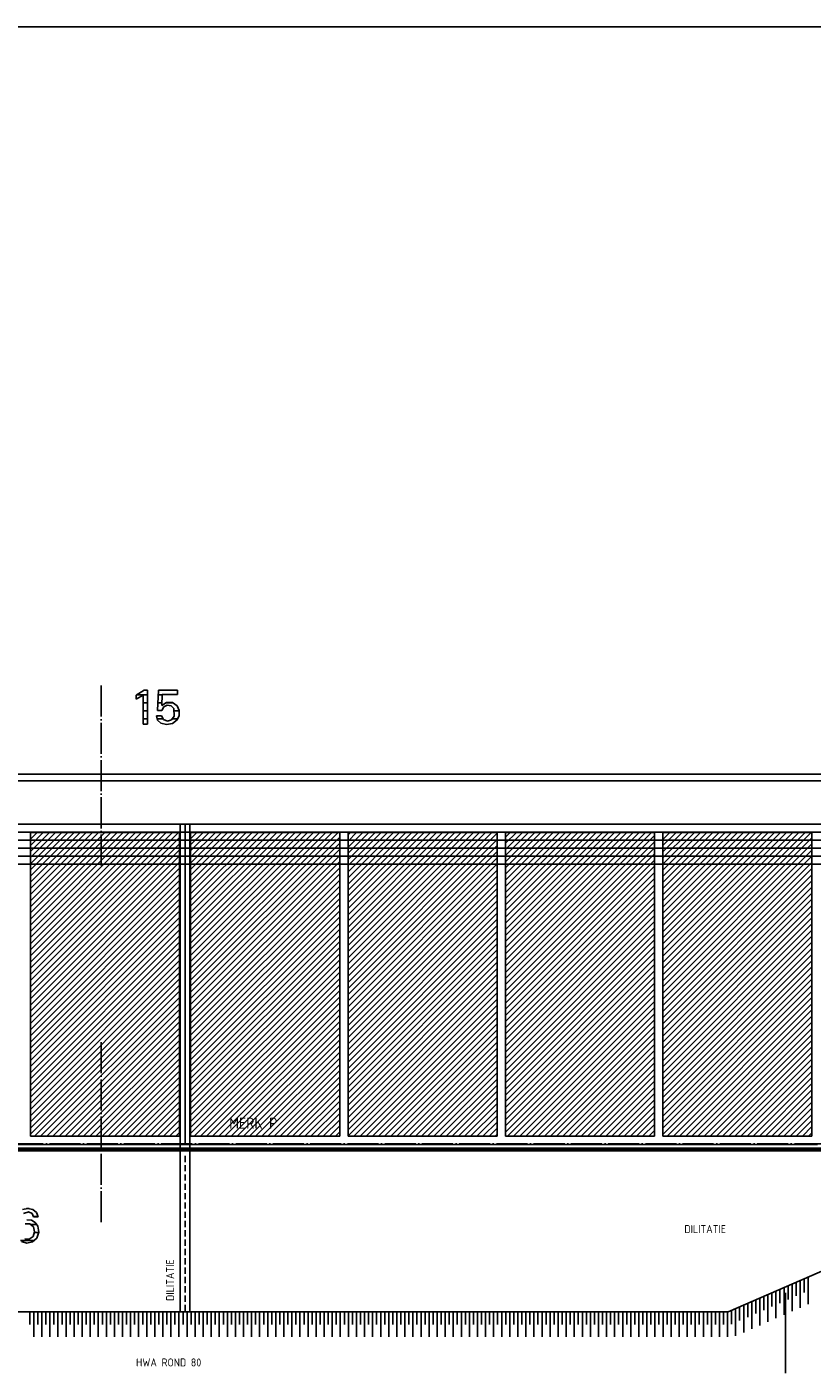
# Model space of a CAD drawing. Extents: x -52900 to 20500, y -12590 to 19148.
# Tile 24 of 39: x -20905 to -14579, y 7734 to 18577. Entities that reach past the tile are written whole.
import ezdxf

# ---------------------------------------------------------------- set-up
doc = ezdxf.new("R2010")
doc.units = 0
doc.header["$MEASUREMENT"] = 0
doc.linetypes.add('DASHDOT', pattern=[300, 250, -25, 0, -25])
doc.linetypes.add('DASHED', pattern=[75, 50, -25])
for name, color, linetype in [('LAYER01', 7, 'CONTINUOUS'), ('LAYER05', 7, 'CONTINUOUS'), ('LAYER11', 3, 'CONTINUOUS'), ('LAYER28', 1, 'CONTINUOUS'), ('LAYER30', 1, 'CONTINUOUS')]:
    doc.layers.add(name, color=color, linetype=linetype)
doc.styles.get("Standard").update_dxf_attribs({"font": 'isocp.shx'})

msp = doc.modelspace()

# ---------------------------------------------------------------- linework, layer by layer
at = {"layer": 'LAYER01', "color": 5, "linetype": 'Continuous'}
for p, q in [((-11718.3136, 18576.7807), (-39727.74965, 18576.7807)), ((-44258.313, 12556.84205), (-9128.4378, 12556.84205)), ((-9128.4378, 12503.84445), (-44258.313, 12503.84445)), ((-9128.4378, 12155.8441), (-44258.313, 12155.8441)), ((-40035.25085, 9544.8433), (-9301.9989, 9544.8433)), ((-40035.25085, 9524.84205), (-9301.9989, 9524.84205)), ((-39718.2495, 9533.84245), (-9301.9989, 9533.84245))]:
    msp.add_line(p, q, dxfattribs=at)
at = {"layer": 'LAYER01', "color": 6, "linetype": 'Continuous'}
for p, q in [((-9128.4378, 12091.18425), (-40043.2495, 12091.1873)), ((-9128.4378, 12026.5274), (-40043.2495, 12026.53045)), ((-9128.4378, 11961.8675), (-40043.2495, 11961.87055)), ((-9128.4378, 11897.20995), (-40043.2495, 11897.213)), ((-9128.4378, 11832.5531), (-40043.2495, 11832.5531))]:
    msp.add_line(p, q, dxfattribs=at)
at = {"layer": 'LAYER01', "color": 1, "linetype": 'DASHDOT'}
msp.add_line((-45931.7505, 9580.8441), (7556.2523, 9580.8441), dxfattribs=at)
at = {"layer": 'LAYER01', "color": 4, "linetype": 'DASHED'}
msp.add_line((-19630.99825, 9483.84325), (-19630.99825, 8225.84305), dxfattribs=at)
at = {"layer": 'LAYER01', "color": 1, "linetype": 'Continuous'}
msp.add_line((-14791.93575, 8380.9067), (-14791.93575, 7733.84325), dxfattribs=at)
at = {"layer": 'LAYER05', "color": 3, "linetype": 'DASHDOT'}
for p, q in [((-20307.74995, 13271.84295), (-20307.74995, 11802.8427)), ((-20307.74995, 10399.84205), (-20307.74995, 8930.8426))]:
    msp.add_line(p, q, dxfattribs=at)
at = {"layer": 'LAYER05', "color": 3, "linetype": 'Continuous'}
for p, q in [((-20024.3759, 13193.73475), (-19960.1532, 13234.61305)), ((-19960.1883, 13234.61), (-19932.43715, 13234.61)), ((-19932.43715, 13234.61), (-19932.43715, 12960.8444)), ((-19851.9989, 13071.9681), (-19846.18685, 13234.4208)), ((-19846.18685, 13234.4208), (-19768.81255, 13234.4208)), ((-19768.81255, 13234.4208), (-19691.4383, 13234.4208)), ((-19691.4383, 13234.4208), (-19691.4383, 13198.967)), ((-19968.9377, 13195.1874), (-20024.3759, 13161.6211)), ((-20024.3759, 13177.1866), (-20024.3759, 13193.73475)), ((-20024.3759, 13161.62415), (-20024.3759, 13177.1866)), ((-19968.9377, 12960.8444), (-19968.9377, 13195.1874)), ((-19814.06405, 13198.967), (-19818.4387, 13111.3907)), ((-19818.4387, 13111.3907), (-19779.1229, 13136.1969)), ((-19691.4383, 13198.967), (-19814.06405, 13198.967)), ((-19779.1229, 13136.1969), (-19732.49205, 13135.0952)), ((-19732.49205, 13135.0952), (-19694.3634, 13108.43355)), ((-19852.1576, 12993.73625), (-19861.2961, 13028.2013)), ((-19861.2488, 13028.1891), (-19821.87345, 13028.1891)), ((-19818.4387, 13071.9681), (-19851.9989, 13071.9681)), ((-19821.87345, 13028.1891), (-19804.4235, 12998.41765)), ((-19802.9526, 13099.4339), (-19818.5089, 13071.9574)), ((-19774.5926, 13113.1317), (-19802.9526, 13099.4339)), ((-19743.4738, 13108.2779), (-19774.5926, 13113.1317)), ((-19720.6238, 13086.57685), (-19743.4738, 13108.2779)), ((-19739.17235, 12995.59785), (-19719.21845, 13023.75335)), ((-19719.1864, 13023.7976), (-19720.636, 13086.55245)), ((-19694.3741, 13108.46865), (-19678.75365, 13071.5088)), ((-19678.75365, 13031.5567), (-19694.3634, 12994.60905)), ((-19678.75365, 13071.5088), (-19678.75365, 13031.5567)), ((-19932.43715, 12960.8444), (-19968.9377, 12960.8444)), ((-19825.75075, 12969.77995), (-19852.1576, 12993.73625)), ((-19779.5639, 12957.0221), (-19825.7065, 12969.7647)), ((-19804.4235, 12998.41765), (-19772.24425, 12985.7361)), ((-19732.68585, 12965.8905), (-19779.5639, 12957.0221)), ((-19772.24425, 12985.7361), (-19739.17235, 12995.59785)), ((-19694.3741, 12994.60905), (-19732.68585, 12965.8905)), ((-20939.43785, 9050.5455), (-20898.82505, 9060.2356)), ((-20890.99885, 9031.8138), (-20933.71125, 9020.063)), ((-20898.82505, 9060.2356), (-20857.96205, 9051.8402)), ((-20864.14185, 9019.4359), (-20891.0248, 9031.855)), ((-20851.8112, 8992.5461), (-20864.14185, 9019.4359)), ((-20858.0002, 9051.8753), (-20827.10265, 9028.5469)), ((-20827.10265, 9028.5469), (-20814.8102, 8991.7961)), ((-20919.6045, 8935.8032), (-20881.6391, 8936.1931)), ((-20905.12545, 8966.98305), (-20869.5038, 8964.5294)), ((-20881.6391, 8936.1931), (-20851.52895, 8912.912)), ((-20869.5038, 8964.5294), (-20838.42925, 8947.0642)), ((-20834.0637, 8992.2043), (-20851.8112, 8992.5461)), ((-20851.49995, 8912.98445), (-20843.4662, 8872.52045)), ((-20838.42925, 8947.0642), (-20817.79175, 8917.84745)), ((-20814.81325, 8991.81135), (-20834.0637, 8992.2043)), ((-20817.75055, 8917.87565), (-20809.9655, 8868.21215)), ((-20904.9347, 8781.4705), (-20948.5245, 8794.77005)), ((-20885.9436, 8812.39015), (-20922.3053, 8814.84985)), ((-20860.318, 8790.74935), (-20904.9347, 8781.4705)), ((-20856.0623, 8833.15735), (-20885.9436, 8812.39015)), ((-20825.6241, 8820.343), (-20860.318, 8790.74935)), ((-20843.4662, 8872.52045), (-20856.044, 8833.1764)), ((-20809.9655, 8868.21215), (-20825.66835, 8820.27285))]:
    msp.add_line(p, q, dxfattribs=at)
at = {"layer": 'LAYER05', "color": 2, "linetype": 'Continuous'}
for p, q in [((-19932.43715, 13197.7997), (-20015.6189, 13197.7997)), ((-19932.43715, 13133.1421), (-19968.9377, 13133.1421)), ((-19817.3523, 13133.1421), (-19849.8108, 13133.1421)), ((-19814.1205, 13197.7997), (-19847.49755, 13197.7997)), ((-19727.17285, 13133.1421), (-19788.0768, 13133.1421)), ((-19932.43715, 13068.48145), (-19968.9377, 13068.48145)), ((-19678.1906, 13068.48145), (-19715.55175, 13068.48145)), ((-19932.43715, 13003.8254), (-19968.9377, 13003.8254)), ((-19809.8755, 13003.8254), (-19857.1213, 13003.8254)), ((-19688.7604, 13003.8254), (-19730.1239, 13003.8254)), ((-20886.6852, 9059.66265), (-20907.93915, 9059.66265)), ((-20824.29505, 8930.3459), (-20871.0968, 8930.3459)), ((-20814.9582, 8995.0058), (-20852.0706, 8995.0058)), ((-20843.9438, 8801.02845), (-20957.55615, 8801.02845)), ((-20810.2005, 8865.6891), (-20844.4626, 8865.6891))]:
    msp.add_line(p, q, dxfattribs=at)
at = {"layer": 'LAYER11', "color": 1, "linetype": 'Continuous'}
for p, q in [((-15253.7506, 8225.84305), (-12372.7501, 9480.8449)), ((-47751.74865, 8225.84305), (-15253.7506, 8225.84305))]:
    msp.add_line(p, q, dxfattribs=at)
at = {"layer": 'LAYER11', "color": 5, "linetype": 'Continuous'}
for p, q in [((-14707.27235, 8354.83095), (-14707.27235, 8463.89695)), ((-14674.77265, 8259.89685), (-14674.77265, 8478.05405)), ((-14674.77265, 8368.98805), (-14674.77265, 8478.05405)), ((-14642.27295, 8383.14515), (-14642.27295, 8492.21115)), ((-14609.77325, 8288.21105), (-14609.77325, 8506.36825)), ((-14609.77325, 8397.30225), (-14609.77325, 8506.36825)), ((-14967.2745, 8241.5703), (-14967.2745, 8350.6363)), ((-14934.77175, 8146.6362), (-14934.77175, 8364.7934)), ((-14934.77175, 8255.7274), (-14934.77175, 8364.7934)), ((-14902.27205, 8269.8845), (-14902.27205, 8378.95355)), ((-14869.77235, 8174.9504), (-14869.77235, 8393.11065)), ((-14869.77235, 8284.0416), (-14869.77235, 8393.11065)), ((-14837.27265, 8298.1987), (-14837.27265, 8407.26775)), ((-14804.77295, 8203.2646), (-14804.77295, 8421.42485)), ((-14804.77295, 8312.3558), (-14804.77295, 8421.42485)), ((-14772.2702, 8326.5129), (-14772.2702, 8435.58195)), ((-14739.77205, 8231.58265), (-14739.77205, 8449.73985)), ((-14739.77205, 8340.67), (-14739.77205, 8449.73985)), ((-15194.77385, 8033.37555), (-15194.77385, 8251.5358)), ((-15194.77385, 8142.4698), (-15194.77385, 8251.5358)), ((-15162.27415, 8156.6269), (-15162.27415, 8265.6929)), ((-15129.7714, 8061.68975), (-15129.7714, 8279.85)), ((-15129.7714, 8170.784), (-15129.7714, 8279.85)), ((-15097.27175, 8184.94185), (-15097.27175, 8294.0071)), ((-15064.77205, 8090.0078), (-15064.77205, 8308.165)), ((-15064.77205, 8199.09895), (-15064.77205, 8308.165)), ((-15032.27235, 8213.25605), (-15032.27235, 8322.3221)), ((-14999.77265, 8118.322), (-14999.77265, 8336.4792)), ((-14999.77265, 8227.4132), (-14999.77265, 8336.4792)), ((-20882.27235, 8125.84), (-20882.27235, 8225.84)), ((-20849.77265, 8025.84075), (-20849.77265, 8225.84)), ((-20849.77265, 8125.84), (-20849.77265, 8225.84)), ((-20817.27295, 8125.84), (-20817.27295, 8225.84)), ((-20784.77325, 8025.84075), (-20784.77325, 8225.84)), ((-20784.77325, 8125.84), (-20784.77325, 8225.84)), ((-20752.2705, 8125.84), (-20752.2705, 8225.84)), ((-20719.7708, 8025.84075), (-20719.7708, 8225.84)), ((-20719.7708, 8125.84), (-20719.7708, 8225.84)), ((-20687.2711, 8125.84), (-20687.2711, 8225.84)), ((-20654.77295, 8025.84075), (-20654.77295, 8225.84)), ((-20654.77295, 8125.84), (-20654.77295, 8225.84)), ((-20622.27325, 8125.84), (-20622.27325, 8225.84)), ((-20589.77355, 8025.84075), (-20589.77355, 8225.84)), ((-20589.77355, 8125.84), (-20589.77355, 8225.84)), ((-20557.2708, 8125.84), (-20557.2708, 8225.84)), ((-20524.7711, 8025.84075), (-20524.7711, 8225.84)), ((-20524.7711, 8125.84), (-20524.7711, 8225.84)), ((-20492.2714, 8125.84), (-20492.2714, 8225.84)), ((-20459.77175, 8025.84075), (-20459.77175, 8225.84)), ((-20459.77175, 8125.84), (-20459.77175, 8225.84)), ((-20427.27355, 8125.84), (-20427.27355, 8225.84)), ((-20394.77385, 8025.84075), (-20394.77385, 8225.84)), ((-20394.77385, 8125.84), (-20394.77385, 8225.84)), ((-20362.2711, 8125.84), (-20362.2711, 8225.84)), ((-20329.7714, 8025.84075), (-20329.7714, 8225.84)), ((-20329.7714, 8125.84), (-20329.7714, 8225.84)), ((-20297.27175, 8125.84), (-20297.27175, 8225.84)), ((-20264.77205, 8025.84075), (-20264.77205, 8225.84)), ((-20264.77205, 8125.84), (-20264.77205, 8225.84)), ((-20232.27385, 8125.84), (-20232.27385, 8225.84)), ((-20199.77415, 8025.84075), (-20199.77415, 8225.84)), ((-20199.77415, 8125.84), (-20199.77415, 8225.84)), ((-20167.2714, 8125.84), (-20167.2714, 8225.84)), ((-20134.77175, 8025.84075), (-20134.77175, 8225.84)), ((-20134.77175, 8125.84), (-20134.77175, 8225.84)), ((-20102.27205, 8125.84), (-20102.27205, 8225.84)), ((-20069.77235, 8025.84075), (-20069.77235, 8225.84)), ((-20069.77235, 8125.84), (-20069.77235, 8225.84)), ((-20037.27265, 8125.84), (-20037.27265, 8225.84)), ((-20004.7714, 8025.84075), (-20004.7714, 8225.84)), ((-20004.7714, 8125.84), (-20004.7714, 8225.84)), ((-19972.27175, 8125.84), (-19972.27175, 8225.84)), ((-19939.77205, 8025.84075), (-19939.77205, 8225.84)), ((-19939.77205, 8125.84), (-19939.77205, 8225.84)), ((-19907.27235, 8125.84), (-19907.27235, 8225.84)), ((-19874.77265, 8025.84075), (-19874.77265, 8225.84)), ((-19874.77265, 8125.84), (-19874.77265, 8225.84)), ((-19842.27295, 8125.84), (-19842.27295, 8225.84)), ((-19809.7702, 8025.84075), (-19809.7702, 8225.84)), ((-19809.7702, 8125.84), (-19809.7702, 8225.84)), ((-19777.27205, 8125.84), (-19777.27205, 8225.84)), ((-19744.77235, 8025.84075), (-19744.77235, 8225.84)), ((-19744.77235, 8125.84), (-19744.77235, 8225.84)), ((-19712.27265, 8125.84), (-19712.27265, 8225.84)), ((-19679.77295, 8025.84075), (-19679.77295, 8225.84)), ((-19679.77295, 8125.84), (-19679.77295, 8225.84)), ((-19647.27325, 8125.84), (-19647.27325, 8225.84)), ((-19614.7705, 8025.84075), (-19614.7705, 8225.84)), ((-19614.7705, 8125.84), (-19614.7705, 8225.84)), ((-19582.2708, 8125.84), (-19582.2708, 8225.84)), ((-19549.77265, 8025.84075), (-19549.77265, 8225.84)), ((-19549.77265, 8125.84), (-19549.77265, 8225.84)), ((-19517.27295, 8125.84), (-19517.27295, 8225.84)), ((-19484.77325, 8025.84075), (-19484.77325, 8225.84)), ((-19484.77325, 8125.84), (-19484.77325, 8225.84)), ((-19452.27355, 8125.84), (-19452.27355, 8225.84)), ((-19419.7708, 8025.84075), (-19419.7708, 8225.84)), ((-19419.7708, 8125.84), (-19419.7708, 8225.84)), ((-19387.2711, 8125.84), (-19387.2711, 8225.84)), ((-19354.77295, 8025.84075), (-19354.77295, 8225.84)), ((-19354.77295, 8125.84), (-19354.77295, 8225.84)), ((-19322.27325, 8125.84), (-19322.27325, 8225.84)), ((-19289.77355, 8025.84075), (-19289.77355, 8225.84)), ((-19289.77355, 8125.84), (-19289.77355, 8225.84)), ((-19257.2708, 8125.84), (-19257.2708, 8225.84)), ((-19224.7711, 8025.84075), (-19224.7711, 8225.84)), ((-19224.7711, 8125.84), (-19224.7711, 8225.84)), ((-19192.2714, 8125.84), (-19192.2714, 8225.84)), ((-19159.77175, 8025.84075), (-19159.77175, 8225.84)), ((-19159.77175, 8125.84), (-19159.77175, 8225.84)), ((-19127.27355, 8125.84), (-19127.27355, 8225.84)), ((-19094.77385, 8025.84075), (-19094.77385, 8225.84)), ((-19094.77385, 8125.84), (-19094.77385, 8225.84)), ((-19062.2711, 8125.84), (-19062.2711, 8225.84)), ((-19029.7714, 8025.84075), (-19029.7714, 8225.84)), ((-19029.7714, 8125.84), (-19029.7714, 8225.84)), ((-18997.27175, 8125.84), (-18997.27175, 8225.84)), ((-18964.77205, 8025.84075), (-18964.77205, 8225.84)), ((-18964.77205, 8125.84), (-18964.77205, 8225.84)), ((-18932.27235, 8125.84), (-18932.27235, 8225.84)), ((-18899.77415, 8025.84075), (-18899.77415, 8225.84)), ((-18899.77415, 8125.84), (-18899.77415, 8225.84)), ((-18867.2714, 8125.84), (-18867.2714, 8225.84)), ((-18834.77175, 8025.84075), (-18834.77175, 8225.84)), ((-18834.77175, 8125.84), (-18834.77175, 8225.84)), ((-18802.27205, 8125.84), (-18802.27205, 8225.84)), ((-18769.77235, 8025.84075), (-18769.77235, 8225.84)), ((-18769.77235, 8125.84), (-18769.77235, 8225.84)), ((-18737.27265, 8125.84), (-18737.27265, 8225.84)), ((-18704.7745, 8025.84075), (-18704.7745, 8225.84)), ((-18704.7745, 8125.84), (-18704.7745, 8225.84)), ((-18672.27175, 8125.84), (-18672.27175, 8225.84)), ((-18639.77205, 8025.84075), (-18639.77205, 8225.84)), ((-18639.77205, 8125.84), (-18639.77205, 8225.84)), ((-18607.27235, 8125.84), (-18607.27235, 8225.84)), ((-18574.77265, 8025.84075), (-18574.77265, 8225.84)), ((-18574.77265, 8125.84), (-18574.77265, 8225.84)), ((-18542.27295, 8125.84), (-18542.27295, 8225.84)), ((-18509.7702, 8025.84075), (-18509.7702, 8225.84)), ((-18509.7702, 8125.84), (-18509.7702, 8225.84)), ((-18477.27205, 8125.84), (-18477.27205, 8225.84)), ((-18444.77235, 8025.84075), (-18444.77235, 8225.84)), ((-18444.77235, 8125.84), (-18444.77235, 8225.84)), ((-18412.27265, 8125.84), (-18412.27265, 8225.84)), ((-18379.77295, 8025.84075), (-18379.77295, 8225.84)), ((-18379.77295, 8125.84), (-18379.77295, 8225.84)), ((-18347.27325, 8125.84), (-18347.27325, 8225.84)), ((-18314.7705, 8025.84075), (-18314.7705, 8225.84)), ((-18314.7705, 8125.84), (-18314.7705, 8225.84)), ((-18282.2708, 8125.84), (-18282.2708, 8225.84)), ((-18249.77265, 8025.84075), (-18249.77265, 8225.84)), ((-18249.77265, 8125.84), (-18249.77265, 8225.84)), ((-18217.27295, 8125.84), (-18217.27295, 8225.84)), ((-18184.77325, 8025.84075), (-18184.77325, 8225.84)), ((-18184.77325, 8125.84), (-18184.77325, 8225.84)), ((-18152.27355, 8125.84), (-18152.27355, 8225.84)), ((-18119.7708, 8025.84075), (-18119.7708, 8225.84)), ((-18119.7708, 8125.84), (-18119.7708, 8225.84)), ((-18087.2711, 8125.84), (-18087.2711, 8225.84)), ((-18054.7714, 8025.84075), (-18054.7714, 8225.84)), ((-18054.7714, 8125.84), (-18054.7714, 8225.84)), ((-18022.27325, 8125.84), (-18022.27325, 8225.84)), ((-17989.77355, 8025.84075), (-17989.77355, 8225.84)), ((-17989.77355, 8125.84), (-17989.77355, 8225.84)), ((-17957.27385, 8125.84), (-17957.27385, 8225.84)), ((-17924.7711, 8025.84075), (-17924.7711, 8225.84)), ((-17924.7711, 8125.84), (-17924.7711, 8225.84)), ((-17892.2714, 8125.84), (-17892.2714, 8225.84)), ((-17859.77175, 8025.84075), (-17859.77175, 8225.84)), ((-17859.77175, 8125.84), (-17859.77175, 8225.84)), ((-17827.27355, 8125.84), (-17827.27355, 8225.84)), ((-17794.77385, 8025.84075), (-17794.77385, 8225.84)), ((-17794.77385, 8125.84), (-17794.77385, 8225.84)), ((-17762.2711, 8125.84), (-17762.2711, 8225.84)), ((-17729.7714, 8025.84075), (-17729.7714, 8225.84)), ((-17729.7714, 8125.84), (-17729.7714, 8225.84)), ((-17697.27175, 8125.84), (-17697.27175, 8225.84)), ((-17664.77205, 8025.84075), (-17664.77205, 8225.84)), ((-17664.77205, 8125.84), (-17664.77205, 8225.84)), ((-17632.27235, 8125.84), (-17632.27235, 8225.84)), ((-17599.77415, 8025.84075), (-17599.77415, 8225.84)), ((-17599.77415, 8125.84), (-17599.77415, 8225.84)), ((-17567.2714, 8125.84), (-17567.2714, 8225.84)), ((-17534.77175, 8025.84075), (-17534.77175, 8225.84)), ((-17534.77175, 8125.84), (-17534.77175, 8225.84)), ((-17502.27205, 8125.84), (-17502.27205, 8225.84)), ((-17469.77235, 8025.84455), (-17469.77235, 8225.84305)), ((-17469.77235, 8125.8438), (-17469.77235, 8225.84305)), ((-17437.27265, 8125.8438), (-17437.27265, 8225.84305)), ((-17404.77295, 8025.84455), (-17404.77295, 8225.84305)), ((-17404.77295, 8125.8438), (-17404.77295, 8225.84305)), ((-17372.27175, 8125.8438), (-17372.27175, 8225.84305)), ((-17339.77205, 8025.84455), (-17339.77205, 8225.84305)), ((-17339.77205, 8125.8438), (-17339.77205, 8225.84305)), ((-17307.27235, 8125.8438), (-17307.27235, 8225.84305)), ((-17274.77265, 8025.84455), (-17274.77265, 8225.84305)), ((-17274.77265, 8125.8438), (-17274.77265, 8225.84305)), ((-17242.27295, 8125.8438), (-17242.27295, 8225.84305)), ((-17209.77325, 8025.84455), (-17209.77325, 8225.84305)), ((-17209.77325, 8125.8438), (-17209.77325, 8225.84305)), ((-17177.2705, 8125.8438), (-17177.2705, 8225.84305)), ((-17144.77235, 8025.84455), (-17144.77235, 8225.84305)), ((-17144.77235, 8125.8438), (-17144.77235, 8225.84305)), ((-17112.27265, 8125.8438), (-17112.27265, 8225.84305)), ((-17079.77295, 8025.84455), (-17079.77295, 8225.84305)), ((-17079.77295, 8125.8438), (-17079.77295, 8225.84305)), ((-17047.27325, 8125.8438), (-17047.27325, 8225.84305)), ((-17014.7705, 8025.84455), (-17014.7705, 8225.84305)), ((-17014.7705, 8125.8438), (-17014.7705, 8225.84305)), ((-16982.2708, 8125.8438), (-16982.2708, 8225.84305)), ((-16949.77265, 8025.84455), (-16949.77265, 8225.84305)), ((-16949.77265, 8125.8438), (-16949.77265, 8225.84305)), ((-16917.27295, 8125.8438), (-16917.27295, 8225.84305)), ((-16884.77325, 8025.84455), (-16884.77325, 8225.84305)), ((-16884.77325, 8125.8438), (-16884.77325, 8225.84305)), ((-16852.27355, 8125.8438), (-16852.27355, 8225.84305)), ((-16819.7708, 8025.84455), (-16819.7708, 8225.84305)), ((-16819.7708, 8125.8438), (-16819.7708, 8225.84305)), ((-16787.2711, 8125.8438), (-16787.2711, 8225.84305)), ((-16754.7714, 8025.84455), (-16754.7714, 8225.84305)), ((-16754.7714, 8125.8438), (-16754.7714, 8225.84305)), ((-16722.27325, 8125.8438), (-16722.27325, 8225.84305)), ((-16689.77355, 8025.84455), (-16689.77355, 8225.84305)), ((-16689.77355, 8125.8438), (-16689.77355, 8225.84305)), ((-16657.27385, 8125.8438), (-16657.27385, 8225.84305)), ((-16624.7711, 8025.84455), (-16624.7711, 8225.84305)), ((-16624.7711, 8125.8438), (-16624.7711, 8225.84305)), ((-16592.2714, 8125.8438), (-16592.2714, 8225.84305)), ((-16559.77175, 8025.84455), (-16559.77175, 8225.84305)), ((-16559.77175, 8125.8438), (-16559.77175, 8225.84305)), ((-16527.27205, 8125.8438), (-16527.27205, 8225.84305)), ((-16494.77385, 8025.84455), (-16494.77385, 8225.84305)), ((-16494.77385, 8125.8438), (-16494.77385, 8225.84305)), ((-16462.27415, 8125.8438), (-16462.27415, 8225.84305)), ((-16429.7714, 8025.84455), (-16429.7714, 8225.84305)), ((-16429.7714, 8125.8438), (-16429.7714, 8225.84305)), ((-16397.27175, 8125.8438), (-16397.27175, 8225.84305)), ((-16364.77205, 8025.84455), (-16364.77205, 8225.84305)), ((-16364.77205, 8125.8438), (-16364.77205, 8225.84305)), ((-16332.27235, 8125.8438), (-16332.27235, 8225.84305)), ((-16299.77415, 8025.84455), (-16299.77415, 8225.84305)), ((-16299.77415, 8125.8438), (-16299.77415, 8225.84305)), ((-16267.2714, 8125.8438), (-16267.2714, 8225.84305)), ((-16234.77175, 8025.84455), (-16234.77175, 8225.84305)), ((-16234.77175, 8125.8438), (-16234.77175, 8225.84305)), ((-16202.27205, 8125.8438), (-16202.27205, 8225.84305)), ((-16169.77235, 8025.84455), (-16169.77235, 8225.84305)), ((-16169.77235, 8125.8438), (-16169.77235, 8225.84305)), ((-16137.27265, 8125.8438), (-16137.27265, 8225.84305)), ((-16104.77295, 8025.84455), (-16104.77295, 8225.84305)), ((-16104.77295, 8125.8438), (-16104.77295, 8225.84305)), ((-16072.2702, 8125.8438), (-16072.2702, 8225.84305)), ((-16039.77205, 8025.84455), (-16039.77205, 8225.84305)), ((-16039.77205, 8125.8438), (-16039.77205, 8225.84305)), ((-16007.27235, 8125.8438), (-16007.27235, 8225.84305)), ((-15974.77265, 8025.84455), (-15974.77265, 8225.84305)), ((-15974.77265, 8125.8438), (-15974.77265, 8225.84305)), ((-15942.27295, 8125.8438), (-15942.27295, 8225.84305)), ((-15909.77325, 8025.84455), (-15909.77325, 8225.84305)), ((-15909.77325, 8125.8438), (-15909.77325, 8225.84305)), ((-15877.2705, 8125.8438), (-15877.2705, 8225.84305)), ((-15844.77235, 8025.84455), (-15844.77235, 8225.84305)), ((-15844.77235, 8125.8438), (-15844.77235, 8225.84305)), ((-15812.27265, 8125.8438), (-15812.27265, 8225.84305)), ((-15779.77295, 8025.84455), (-15779.77295, 8225.84305)), ((-15779.77295, 8125.8438), (-15779.77295, 8225.84305)), ((-15747.27325, 8125.8438), (-15747.27325, 8225.84305)), ((-15714.77355, 8025.84455), (-15714.77355, 8225.84305)), ((-15714.77355, 8125.8438), (-15714.77355, 8225.84305)), ((-15682.2708, 8125.8438), (-15682.2708, 8225.84305)), ((-15649.7711, 8025.84455), (-15649.7711, 8225.84305)), ((-15649.7711, 8125.8438), (-15649.7711, 8225.84305)), ((-15617.27295, 8125.8438), (-15617.27295, 8225.84305)), ((-15584.77325, 8025.84455), (-15584.77325, 8225.84305)), ((-15584.77325, 8125.8438), (-15584.77325, 8225.84305)), ((-15552.27355, 8125.8438), (-15552.27355, 8225.84305)), ((-15519.7708, 8025.84455), (-15519.7708, 8225.84305)), ((-15519.7708, 8125.8438), (-15519.7708, 8225.84305)), ((-15487.2711, 8125.8438), (-15487.2711, 8225.84305)), ((-15454.7714, 8025.84455), (-15454.7714, 8225.84305)), ((-15454.7714, 8125.8438), (-15454.7714, 8225.84305)), ((-15422.27175, 8125.8438), (-15422.27175, 8225.84305)), ((-15389.77355, 8025.84455), (-15389.77355, 8225.84305)), ((-15389.77355, 8125.8438), (-15389.77355, 8225.84305)), ((-15357.27385, 8125.8438), (-15357.27385, 8225.84305)), ((-15324.7711, 8025.84455), (-15324.7711, 8225.84305)), ((-15324.7711, 8125.8438), (-15324.7711, 8225.84305)), ((-15292.2714, 8125.8438), (-15292.2714, 8225.84305)), ((-15259.77175, 8025.84455), (-15259.77175, 8225.84305)), ((-15259.77175, 8125.8438), (-15259.77175, 8225.84305)), ((-15227.27205, 8128.3127), (-15227.27205, 8237.3787))]:
    msp.add_line(p, q, dxfattribs=at)
at = {"layer": 'LAYER28', "color": 1, "linetype": 'Continuous'}
for p, q in [((-19669.0628, 12155.8441), (-19669.0628, 8225.84305)), ((-19592.9367, 12155.8441), (-19592.9367, 8225.84305))]:
    msp.add_line(p, q, dxfattribs=at)
at = {"layer": 'LAYER30', "color": 1, "linetype": 'Continuous'}
for p, q in [((-24727.00195, 12155.8441), (-19630.99825, 12155.8441)), ((-19630.99825, 12155.8441), (-19630.99825, 9574.84205)), ((-19630.99825, 9574.84205), (-19630.99825, 12155.8441)), ((-19630.99825, 12155.8441), (-14534.9991, 12155.8441)), ((-20877.25065, 9641.84495), (-20877.25065, 12088.84505)), ((-20877.25065, 12088.84505), (-19675.99945, 12088.84505)), ((-19675.99945, 12088.84505), (-19675.99945, 9641.84495)), ((-19586.00005, 9641.84495), (-19586.00005, 12088.84505)), ((-19586.00005, 12088.84505), (-18384.74885, 12088.84505)), ((-18384.74885, 12088.84505), (-18384.74885, 9641.84495)), ((-18317.75055, 9641.84495), (-18317.75055, 12088.84505)), ((-18317.75055, 12088.84505), (-17116.4978, 12088.84505)), ((-17116.4978, 12088.84505), (-17116.4978, 9641.84495)), ((-17049.4995, 9641.84495), (-17049.4995, 12088.84505)), ((-17049.4995, 12088.84505), (-15848.25135, 12088.84505)), ((-15848.25135, 12088.84505), (-15848.25135, 9641.84495)), ((-15781.25155, 9641.84495), (-15781.25155, 12088.84505)), ((-15781.25155, 12088.84505), (-14580.0003, 12088.84505)), ((-14580.0003, 12088.84505), (-14580.0003, 9641.84495)), ((-19630.99825, 9574.84205), (-24727.00195, 9574.84205)), ((-19675.99945, 9641.84495), (-20877.25065, 9641.84495)), ((-14534.9991, 9574.84205), (-19630.99825, 9574.84205)), ((-18384.74885, 9641.84495), (-19586.00005, 9641.84495)), ((-17116.4978, 9641.84495), (-18317.75055, 9641.84495)), ((-15848.25135, 9641.84495), (-17049.4995, 9641.84495)), ((-14580.0003, 9641.84495), (-15781.25155, 9641.84495))]:
    msp.add_line(p, q, dxfattribs=at)
at = {"layer": 'LAYER30', "color": 5, "linetype": 'Continuous'}
for p, q in [((-20877.2537, 11142.99545), (-19931.4041, 12088.84505)), ((-20877.2537, 11538.9755), (-20327.38495, 12088.84505)), ((-20877.2537, 11588.47505), (-20376.8814, 12088.84505)), ((-20877.2537, 11934.9556), (-20723.36425, 12088.84505)), ((-20877.2537, 11984.45435), (-20772.8607, 12088.84505)), ((-20877.25065, 10895.51085), (-19683.91725, 12088.84505)), ((-20877.25065, 10945.0073), (-19733.4137, 12088.84505)), ((-20877.25065, 10994.50685), (-19782.9132, 12088.84505)), ((-20877.25065, 11044.0033), (-19832.40965, 12088.84505)), ((-20877.25065, 11093.5028), (-19881.9046, 12088.84505)), ((-20877.25065, 11192.49495), (-19980.90055, 12088.84505)), ((-20877.25065, 11241.9914), (-20030.4001, 12088.84505)), ((-20877.25065, 11291.49095), (-20079.89655, 12088.84505)), ((-20877.25065, 11340.9874), (-20129.39605, 12088.84505)), ((-20877.25065, 11390.4869), (-20178.88945, 12088.84505)), ((-20877.25065, 11439.9826), (-20228.389, 12088.84505)), ((-20877.25065, 11489.4821), (-20277.88545, 12088.84505)), ((-20877.25065, 11637.9715), (-20426.3809, 12088.84505)), ((-20877.25065, 11687.471), (-20475.87585, 12088.84505)), ((-20877.25065, 11736.9667), (-20525.37535, 12088.84505)), ((-20877.25065, 11786.4662), (-20574.87185, 12088.84505)), ((-20877.25065, 11885.4622), (-20673.86475, 12088.84505)), ((-20877.25065, 12033.9508), (-20822.36025, 12088.84505)), ((-20877.25065, 12083.4503), (-20871.8567, 12088.84505)), ((-20877.25065, 11835.9627), (-20624.37135, 12088.842)), ((-20877.25065, 10846.01135), (-19675.99945, 12047.2664)), ((-19586.00005, 10899.82605), (-18396.9818, 12088.84505)), ((-19586.00005, 10949.32555), (-18446.47825, 12088.84505)), ((-19586.00005, 10998.822), (-18495.9778, 12088.84505)), ((-19586.00005, 11048.3177), (-18545.47425, 12088.84505)), ((-19586.00005, 11097.81725), (-18594.97375, 12088.84505)), ((-19586.00005, 11147.3137), (-18644.4702, 12088.84505)), ((-19586.00005, 11196.81015), (-18693.96975, 12088.84505)), ((-19586.00005, 11246.30965), (-18743.46465, 12088.84505)), ((-19586.00005, 11295.8061), (-18792.9611, 12088.84505)), ((-19586.00005, 11345.30565), (-18842.46065, 12088.84505)), ((-19586.00005, 11394.80135), (-18891.9571, 12088.84505)), ((-19586.00005, 11444.2978), (-18941.45355, 12088.84505)), ((-19586.00005, 11493.7973), (-18990.95305, 12088.84505)), ((-19586.00005, 11543.29375), (-19040.4495, 12088.84505)), ((-19586.00005, 11592.7902), (-19089.946, 12088.84505)), ((-19586.00005, 11642.28895), (-19139.4455, 12088.84505)), ((-19586.00005, 11691.78545), (-19188.94195, 12088.84505)), ((-19586.00005, 11741.28495), (-19238.44145, 12088.84505)), ((-19586.00005, 11790.7814), (-19287.93795, 12088.84505)), ((-19586.00005, 11840.27785), (-19337.4359, 12088.84505)), ((-19586.00005, 11889.77735), (-19386.93235, 12088.84505)), ((-19586.00005, 11939.27305), (-19436.42885, 12088.84505)), ((-19586.00005, 11988.76955), (-19485.9253, 12088.84505)), ((-19586.00005, 12038.26905), (-19535.4248, 12088.84505)), ((-19586.00005, 12087.7655), (-19584.92125, 12088.84505)), ((-19586.00005, 10850.3296), (-18384.74885, 12051.5808)), ((-18317.75055, 10930.64115), (-17159.5459, 12088.84505)), ((-18317.75055, 10980.1407), (-17209.0454, 12088.84505)), ((-18317.75055, 11029.6341), (-17258.54185, 12088.84505)), ((-18317.75055, 11079.1336), (-17308.03835, 12088.84505)), ((-18317.75055, 11178.1288), (-17407.0343, 12088.84505)), ((-18317.75055, 11227.62525), (-17456.53075, 12088.84505)), ((-18317.75055, 11277.1248), (-17506.03025, 12088.84505)), ((-18317.75055, 11326.62125), (-17555.52675, 12088.84505)), ((-18317.75055, 11376.12075), (-17605.0247, 12088.84505)), ((-18317.75055, 11425.6134), (-17654.5212, 12088.84505)), ((-18317.75055, 11475.1129), (-17704.01765, 12088.84505)), ((-18317.75055, 11524.6094), (-17753.5141, 12088.84505)), ((-18317.75055, 11574.1089), (-17803.0136, 12088.84505)), ((-18317.75055, 11623.60535), (-17852.51005, 12088.84505)), ((-18317.75055, 11673.10485), (-17902.0096, 12088.84505)), ((-18317.75055, 11722.60055), (-17951.50605, 12088.84505)), ((-18317.75055, 11772.10005), (-18001.0025, 12088.84505)), ((-18317.75055, 11821.59655), (-18050.502, 12088.84505)), ((-18317.75055, 11871.093), (-18099.99845, 12088.84505)), ((-18317.75055, 11920.58945), (-18149.4934, 12088.84505)), ((-18317.75055, 11970.08895), (-18198.9929, 12088.84505)), ((-18317.75055, 12019.58465), (-18248.4894, 12088.84505)), ((-18317.75055, 12069.08415), (-18297.9889, 12088.84505)), ((-18317.75055, 11128.6293), (-17357.53785, 12088.842)), ((-18317.75055, 10881.1447), (-17116.5024, 12082.3929)), ((-17049.4995, 10961.45325), (-15922.11, 12088.84505)), ((-17049.4995, 11010.95275), (-15971.60645, 12088.84505)), ((-17049.4995, 11060.4492), (-16021.10595, 12088.84505)), ((-17049.4995, 11109.94875), (-16070.6024, 12088.84505)), ((-17049.4995, 11208.9447), (-16169.59535, 12088.84505)), ((-17049.4995, 11357.4333), (-16318.0908, 12088.84505)), ((-17049.4995, 11406.93285), (-16367.5873, 12088.84505)), ((-17049.4995, 11456.4293), (-16417.0868, 12088.84505)), ((-17049.4995, 11505.92805), (-16466.57865, 12088.84505)), ((-17049.4995, 11555.4245), (-16516.0782, 12088.84505)), ((-17049.4995, 11604.924), (-16565.57465, 12088.84505)), ((-17049.4995, 11654.42045), (-16615.07415, 12088.84505)), ((-17049.4995, 11753.41265), (-16714.07015, 12088.84505)), ((-17049.4995, 11802.91215), (-16763.5666, 12088.84505)), ((-17049.4995, 11852.4086), (-16813.06305, 12088.84505)), ((-17049.4995, 11901.9081), (-16862.5595, 12088.84505)), ((-17049.4995, 11951.40455), (-16912.059, 12088.84505)), ((-17049.4995, 12000.9041), (-16961.5555, 12088.84505)), ((-17049.4995, 12050.3998), (-17011.05345, 12088.84505)), ((-17049.4995, 11159.4452), (-16120.10195, 12088.842)), ((-17049.49645, 10911.9606), (-15872.61045, 12088.84505)), ((-17049.49645, 11258.4404), (-16219.09485, 12088.84505)), ((-17049.49645, 11307.9399), (-16268.5913, 12088.84505)), ((-17049.49645, 11703.92), (-16664.5706, 12088.84505)), ((-17049.49645, 10862.4611), (-15848.2544, 12063.70545)), ((-15781.25155, 10992.2653), (-14684.671, 12088.84505)), ((-15781.25155, 11041.76485), (-14734.17055, 12088.84505)), ((-15781.25155, 11091.2613), (-14783.667, 12088.84505)), ((-15781.25155, 11140.7608), (-14833.16345, 12088.84505)), ((-15781.25155, 11190.25725), (-14882.6599, 12088.84505)), ((-15781.25155, 11239.75295), (-14932.1594, 12088.84505)), ((-15781.25155, 11388.2454), (-15080.65185, 12088.84505)), ((-15781.25155, 11437.7449), (-15130.15135, 12088.84505)), ((-15781.25155, 11487.24135), (-15179.64785, 12088.84505)), ((-15781.25155, 11536.73705), (-15229.1443, 12088.84505)), ((-15781.25155, 11586.23655), (-15278.6392, 12088.84505)), ((-15781.25155, 11635.73305), (-15328.13875, 12088.84505)), ((-15781.25155, 11685.23255), (-15377.6352, 12088.84505)), ((-15781.25155, 11833.7242), (-15526.1276, 12088.84505)), ((-15781.25155, 11883.22065), (-15575.6241, 12088.84505)), ((-15781.25155, 11932.71715), (-15625.1236, 12088.84505)), ((-15781.25155, 11982.21665), (-15674.62005, 12088.84505)), ((-15781.25155, 12031.7131), (-15724.11955, 12088.84505)), ((-15781.25155, 12081.2126), (-15773.61605, 12088.84505)), ((-15781.25155, 10843.77365), (-14580.0003, 12045.02485)), ((-15781.24845, 10893.27315), (-14585.67655, 12088.84505)), ((-15781.24845, 10942.7696), (-14635.1761, 12088.84505)), ((-15781.24845, 11289.25245), (-14981.6559, 12088.84505)), ((-15781.24845, 11338.74895), (-15031.1554, 12088.84505)), ((-15781.24845, 11734.729), (-15427.1347, 12088.84505)), ((-15781.24845, 11784.2285), (-15476.63115, 12088.84505)), ((-20877.2537, 10747.01615), (-19675.99945, 11948.2704)), ((-20877.25065, 10796.51565), (-19675.99945, 11997.76995)), ((-19586.00005, 10800.8301), (-18384.74885, 12002.08435)), ((-19586.00005, 10751.3344), (-18384.74885, 11952.5856)), ((-18317.75055, 10831.64595), (-17116.5024, 12032.8964)), ((-18317.75055, 10782.1495), (-17116.4978, 11983.40075)), ((-18317.75055, 10732.65), (-17116.4978, 11933.9012)), ((-17049.4995, 10812.96465), (-15848.25135, 12014.20975)), ((-17049.4995, 10763.4651), (-15848.25135, 11964.7133)), ((-15781.25155, 10794.2772), (-14580.0003, 11995.52535)), ((-15781.25155, 10744.78075), (-14580.0003, 11946.03195)), ((-20877.2537, 10697.5197), (-19675.99945, 11898.77395)), ((-20877.25065, 10648.0232), (-19675.99945, 11849.27445)), ((-19586.00005, 10701.83485), (-18384.74885, 11903.08915)), ((-19586.00005, 10652.34145), (-18384.74885, 11853.5927)), ((-18317.75055, 10683.15355), (-17116.4978, 11884.40475)), ((-18317.75055, 10633.654), (-17116.4978, 11834.90525)), ((-17049.4995, 10713.96865), (-15848.25135, 11915.21685)), ((-17049.4995, 10664.46915), (-15848.25135, 11865.7173)), ((-15781.25155, 10695.2812), (-14580.0003, 11896.53245)), ((-15781.25155, 10645.7855), (-14580.0003, 11847.03675)), ((-20877.25065, 10598.52675), (-19675.99945, 11799.778)), ((-20877.25065, 10549.028), (-19675.99945, 11750.27925)), ((-19586.00005, 10602.84195), (-18384.74885, 11804.09315)), ((-19586.00005, 10553.3455), (-18384.74885, 11754.5967)), ((-18317.75055, 10584.1614), (-17116.4978, 11785.4088)), ((-18317.75055, 10534.66185), (-17116.4978, 11735.90925)), ((-17049.4995, 10614.97345), (-15848.25135, 11816.22085)), ((-17049.4995, 10565.477), (-15848.25135, 11766.72135)), ((-17049.4995, 10515.9775), (-15848.25135, 11717.22565)), ((-15781.25155, 10596.286), (-14580.0003, 11797.53725)), ((-15781.24845, 10546.78955), (-14580.0003, 11748.04075)), ((-20877.25065, 10499.53155), (-19675.99945, 11700.7828)), ((-20877.25065, 10450.03205), (-19675.99945, 11651.2863)), ((-19586.00005, 10503.846), (-18384.74885, 11705.0972)), ((-19586.00005, 10454.3503), (-18384.7458, 11655.6015)), ((-19586.00005, 10404.85075), (-18384.74885, 11606.10505)), ((-18317.75055, 10485.1654), (-17116.4978, 11686.41355)), ((-18317.75055, 10435.6659), (-17116.5024, 11636.9171)), ((-17049.4995, 10416.98455), (-15848.25135, 11618.2297)), ((-17049.49645, 10466.481), (-15848.2544, 11667.72615)), ((-15781.25155, 10447.7936), (-14580.0003, 11649.0448)), ((-15781.24845, 10497.2931), (-14580.0003, 11698.54125)), ((-20877.2537, 10301.5396), (-19675.99945, 11502.79465)), ((-20877.25065, 10400.5356), (-19675.99945, 11601.78985)), ((-20877.25065, 10351.03605), (-19675.99945, 11552.29035)), ((-19586.00005, 10355.3543), (-18384.74885, 11556.60555)), ((-19586.00005, 10305.8548), (-18384.74885, 11507.10905)), ((-18317.75055, 10386.16945), (-17116.5024, 11587.4176)), ((-18317.75055, 10336.6699), (-17116.4978, 11537.92115)), ((-17049.4995, 10367.48505), (-15848.25135, 11568.7332)), ((-17049.4995, 10317.98935), (-15848.25135, 11519.23675)), ((-15781.25155, 10398.2971), (-14580.0003, 11599.5453)), ((-15781.25155, 10348.8014), (-14580.0003, 11550.0496)), ((-15781.25155, 10299.3019), (-14580.0003, 11500.55315)), ((-20877.25065, 10252.0439), (-19675.99945, 11453.29515)), ((-20877.25065, 10202.54745), (-19675.99945, 11403.7987)), ((-19586.00005, 10256.3614), (-18384.74885, 11457.6126)), ((-19586.00005, 10206.86265), (-18384.74885, 11408.1131)), ((-18317.75055, 10287.17345), (-17116.4978, 11488.4247)), ((-18317.75055, 10237.6747), (-17116.4978, 11438.92595)), ((-18317.75055, 10188.17825), (-17116.4978, 11389.42945)), ((-17049.4995, 10268.48985), (-15848.25135, 11469.738)), ((-17049.4995, 10218.9934), (-15848.25135, 11420.24155)), ((-15781.25155, 10249.80545), (-14580.0003, 11451.05665)), ((-15781.25155, 10200.30595), (-14580.0003, 11401.55715)), ((-20877.25065, 10153.04795), (-19675.99945, 11354.29915)), ((-20877.25065, 10103.5515), (-19675.99945, 11304.8027)), ((-19586.00005, 10157.3662), (-18384.74885, 11358.6174)), ((-19586.00005, 10107.86665), (-18384.74885, 11309.1179)), ((-18317.75055, 10138.6818), (-17116.4978, 11339.933)), ((-18317.75055, 10089.18535), (-17116.4978, 11290.4335)), ((-17049.4995, 10169.4969), (-15848.25135, 11370.74205)), ((-17049.4995, 10119.9974), (-15848.25135, 11321.24555)), ((-15781.25155, 10150.8095), (-14580.0003, 11352.0607)), ((-15781.24845, 10101.3138), (-14580.0003, 11302.5612)), ((-20877.25065, 10054.05195), (-19675.99945, 11255.30625)), ((-20877.25065, 10004.55625), (-19675.99945, 11205.81055)), ((-19586.00005, 10058.3702), (-18384.7458, 11259.62145)), ((-19586.00005, 10008.8707), (-18384.74885, 11210.12495)), ((-18317.75055, 10039.6858), (-17116.5024, 11240.93705)), ((-18317.75055, 9990.1901), (-17116.5024, 11191.43755)), ((-17049.4995, 9971.50575), (-15848.25135, 11172.7539)), ((-17049.49645, 10070.5017), (-15848.2544, 11271.74605)), ((-17049.49645, 10021.00525), (-15848.25135, 11222.2496)), ((-15781.25155, 10002.3178), (-14580.0003, 11203.566)), ((-15781.24845, 10051.8173), (-14580.0003, 11253.0655)), ((-20877.2537, 9905.5603), (-19675.99945, 11106.8146)), ((-20877.25065, 9955.05675), (-19675.99945, 11156.31105)), ((-19586.00005, 9959.37425), (-18384.74885, 11160.6285)), ((-19586.00005, 9909.87475), (-18384.74885, 11111.12975)), ((-19586.00005, 9860.3821), (-18384.74885, 11061.6333)), ((-18317.75055, 9940.6906), (-17116.4978, 11141.94185)), ((-18317.75055, 9891.19415), (-17116.4978, 11092.44535)), ((-17049.4995, 9922.0093), (-15848.25135, 11123.25745)), ((-17049.4995, 9872.50975), (-15848.25135, 11073.75795)), ((-15781.25155, 9952.82135), (-14580.0003, 11154.0695)), ((-15781.25155, 9903.32185), (-14580.0003, 11104.57305)), ((-20877.25065, 9856.06385), (-19675.99945, 11057.31505)), ((-20877.25065, 9806.5674), (-19675.99945, 11007.8186)), ((-20877.25065, 9757.06785), (-19675.99945, 10958.3191)), ((-19586.00005, 9810.88255), (-18384.74885, 11012.1338)), ((-19586.00005, 9761.3861), (-18384.74885, 10962.63735)), ((-18317.75055, 9841.69465), (-17116.4978, 11042.94585)), ((-18317.75055, 9792.1982), (-17116.4978, 10993.4494)), ((-17049.4995, 9823.0133), (-15848.25135, 11024.26145)), ((-17049.4995, 9773.5176), (-15848.25135, 10974.76195)), ((-15781.25155, 9853.8254), (-14580.0003, 11055.0766)), ((-15781.25155, 9804.32665), (-14580.0003, 11005.57785)), ((-15781.25155, 9754.83015), (-14580.0003, 10956.0814)), ((-20877.25065, 9707.57215), (-19675.99945, 10908.8234)), ((-20877.25065, 9658.07265), (-19675.99945, 10859.32695)), ((-19586.00005, 9711.8866), (-18384.74885, 10913.1378)), ((-19586.00005, 9662.39015), (-18384.74885, 10863.64135)), ((-18317.75055, 9742.7017), (-17116.4978, 10943.95295)), ((-18317.75055, 9693.206), (-17116.4978, 10894.45345)), ((-18317.75055, 9643.7065), (-17116.4978, 10844.95775)), ((-17049.4995, 9724.0181), (-15848.25135, 10925.26625)), ((-17049.49645, 9674.52165), (-15848.25135, 10875.76675)), ((-15781.24845, 9705.3337), (-14580.0003, 10906.5819)), ((-15781.24845, 9655.83725), (-14580.0003, 10857.0854)), ((-20843.98195, 9641.84495), (-19675.99945, 10809.83045)), ((-20794.48545, 9641.84495), (-19675.99945, 10760.33095)), ((-19557.0465, 9641.84495), (-18384.74885, 10814.14565)), ((-19507.55005, 9641.84495), (-18384.74885, 10764.6492)), ((-18270.11565, 9641.84495), (-17116.5024, 10795.4582)), ((-18220.61615, 9641.84495), (-17116.4978, 10745.96175)), ((-17032.6767, 9641.84495), (-15848.2544, 10826.2703)), ((-16983.18025, 9641.84495), (-15848.25135, 10776.77385)), ((-15745.74125, 9641.84495), (-14580.0003, 10807.5859)), ((-15696.2448, 9641.84495), (-14580.0003, 10758.08945)), ((-20744.98595, 9641.84495), (-19675.99945, 10710.8345)), ((-20695.4895, 9641.84495), (-19675.99945, 10661.335)), ((-19458.0551, 9641.84495), (-18384.74885, 10715.1497)), ((-19408.5556, 9641.84495), (-18384.74885, 10665.65325)), ((-18171.1197, 9641.84495), (-17116.4978, 10696.4653)), ((-18121.6202, 9641.84495), (-17116.4978, 10646.9658)), ((-16933.68075, 9641.84495), (-15848.25135, 10727.27735)), ((-16884.18425, 9641.84495), (-15848.25135, 10677.77785)), ((-16834.68475, 9641.84495), (-15848.25135, 10628.28215)), ((-15646.7453, 9641.84495), (-14580.0003, 10708.59375)), ((-15597.24885, 9641.84495), (-14580.0003, 10659.0973)), ((-20645.99305, 9641.84495), (-19675.99945, 10611.8393)), ((-20596.4981, 9641.84495), (-19675.99945, 10562.3398)), ((-19359.05915, 9641.84495), (-18384.74885, 10616.1537)), ((-19309.5627, 9641.84495), (-18384.74885, 10566.658)), ((-18072.1237, 9641.84495), (-17116.4978, 10597.4701)), ((-18022.62725, 9641.84495), (-17116.4978, 10547.97365)), ((-16785.1883, 9641.848), (-15848.25135, 10578.78265)), ((-16735.69185, 9641.84495), (-15848.25135, 10529.2862)), ((-15547.7524, 9641.848), (-14580.0003, 10609.5978)), ((-15498.2559, 9641.84495), (-14580.0003, 10560.1013)), ((-20546.9986, 9641.84495), (-19675.99945, 10512.8433)), ((-20497.50215, 9641.84495), (-19675.99945, 10463.3438)), ((-20448.0026, 9641.84495), (-19675.99945, 10413.8504)), ((-19260.06315, 9641.84495), (-18384.74885, 10517.1585)), ((-19210.5667, 9641.84495), (-18384.74885, 10467.66205)), ((-19161.07025, 9641.84495), (-18384.7458, 10418.1656)), ((-17973.1308, 9641.84495), (-17116.4978, 10498.4741)), ((-17923.6313, 9641.84495), (-17116.4978, 10448.97765)), ((-16686.19535, 9641.84495), (-15848.25135, 10479.7867)), ((-16636.69585, 9641.84495), (-15848.2544, 10430.2902)), ((-15448.7564, 9641.84495), (-14580.0003, 10510.6018)), ((-15399.26145, 9641.84495), (-14580.0003, 10461.10535)), ((-15349.76195, 9641.84495), (-14580.0003, 10411.6066)), ((-20398.50615, 9641.84495), (-19675.99945, 10364.35165)), ((-20349.00665, 9641.84495), (-19675.99945, 10314.8552)), ((-19111.57075, 9641.84495), (-18384.74885, 10368.66915)), ((-19062.0743, 9641.84495), (-18384.74885, 10319.1696)), ((-17874.13485, 9641.84495), (-17116.5024, 10399.47815)), ((-17824.6353, 9641.84495), (-17116.5024, 10349.9817)), ((-16587.1994, 9641.84495), (-15848.25135, 10380.79375)), ((-16537.7014, 9641.84495), (-15848.25135, 10331.29805)), ((-15300.2655, 9641.84495), (-14580.0003, 10362.11015)), ((-15250.76905, 9641.84495), (-14580.0003, 10312.61065)), ((-20299.5102, 9641.84495), (-19675.99945, 10265.3557)), ((-20250.01375, 9641.84495), (-19675.99945, 10215.8592)), ((-19012.57475, 9641.84495), (-18384.74885, 10269.6739)), ((-18963.0783, 9641.84495), (-18384.74885, 10220.1744)), ((-17775.13885, 9641.84495), (-17116.4978, 10300.486)), ((-17725.63935, 9641.84495), (-17116.4978, 10250.98955)), ((-17676.14745, 9641.84495), (-17116.4978, 10201.49)), ((-16488.20495, 9641.84495), (-15848.25135, 10281.79855)), ((-16438.7085, 9641.84495), (-15848.25135, 10232.3021)), ((-15201.26955, 9641.84495), (-14580.0003, 10263.1172)), ((-15151.77305, 9641.848), (-14580.0003, 10213.6177)), ((-20200.5142, 9641.84495), (-19675.99945, 10166.3597)), ((-20151.01775, 9641.84495), (-19675.99945, 10116.86325)), ((-18913.5788, 9641.84495), (-18384.74885, 10170.67795)), ((-18864.08235, 9641.84495), (-18384.74885, 10121.17845)), ((-17626.64795, 9641.84495), (-17116.4978, 10151.99355)), ((-17577.1515, 9641.84495), (-17116.4978, 10102.49405)), ((-16389.21205, 9641.84495), (-15848.25135, 10182.8026)), ((-16339.7125, 9641.84495), (-15848.25135, 10133.3061)), ((-15102.2766, 9641.84495), (-14580.0003, 10164.122)), ((-15052.7771, 9641.84495), (-14580.0003, 10114.6225)), ((-20101.5213, 9641.84495), (-19675.99945, 10067.36375)), ((-20052.0218, 9641.84495), (-19675.99945, 10017.8711)), ((-18814.5874, 9641.84495), (-18384.74885, 10071.682)), ((-18765.09095, 9641.84495), (-18384.7458, 10022.1855)), ((-17527.652, 9641.84495), (-17116.4978, 10052.99835)), ((-17478.1555, 9641.84495), (-17116.5024, 10003.49885)), ((-16290.21605, 9641.84495), (-15848.25135, 10083.8066)), ((-16240.71655, 9641.84495), (-15848.2544, 10034.3109)), ((-16191.2201, 9641.84495), (-15848.25135, 9984.81445)), ((-15003.28065, 9641.84495), (-14580.0003, 10065.12605)), ((-14953.78115, 9641.84495), (-14580.0003, 10015.62655)), ((-20002.52685, 9641.84495), (-19675.99945, 9968.3716)), ((-19953.02735, 9641.84495), (-19675.99945, 9918.8751)), ((-19903.5309, 9641.84495), (-19675.99945, 9869.3756)), ((-18715.59145, 9641.84495), (-18384.74885, 9972.6898)), ((-18666.09495, 9641.84495), (-18384.74885, 9923.1903)), ((-18616.59545, 9641.84495), (-18384.74885, 9873.69385)), ((-17428.656, 9641.84495), (-17116.5024, 9954.0024)), ((-17379.15955, 9641.84495), (-17116.4978, 9904.5059)), ((-16141.7206, 9641.84495), (-15848.25135, 9935.318)), ((-16092.22715, 9641.84495), (-15848.25135, 9885.8185)), ((-14904.28465, 9641.84495), (-14580.0003, 9966.13005)), ((-14854.7882, 9641.84495), (-14580.0003, 9916.6336)), ((-14805.2902, 9641.84495), (-14580.0003, 9867.1379)), ((-19854.0344, 9641.84495), (-19675.99945, 9819.8799)), ((-19804.5349, 9641.84495), (-19675.99945, 9770.3804)), ((-18567.099, 9641.84495), (-18384.74885, 9824.19435)), ((-18517.5995, 9641.84495), (-18384.74885, 9774.6979)), ((-17329.6631, 9641.84495), (-17116.4978, 9855.00945)), ((-17280.16665, 9641.84495), (-17116.4978, 9805.50995)), ((-16042.72765, 9641.84495), (-15848.25135, 9836.322)), ((-15993.23275, 9641.84495), (-15848.25135, 9786.82325)), ((-14755.79375, 9641.84495), (-14580.0003, 9817.6384)), ((-14706.2973, 9641.84495), (-14580.0003, 9768.14195)), ((-19755.03845, 9641.84495), (-19675.99945, 9720.88395)), ((-19705.53895, 9641.84495), (-19675.99945, 9671.38445)), ((-18468.10305, 9641.84495), (-18384.74885, 9725.19835)), ((-18418.6035, 9641.848), (-18384.74885, 9675.70265)), ((-17230.6671, 9641.84495), (-17116.4978, 9756.01425)), ((-17181.17065, 9641.84495), (-17116.4978, 9706.51475)), ((-17131.67265, 9641.84495), (-17116.4978, 9657.0183)), ((-15943.7332, 9641.84495), (-15848.25135, 9737.3268)), ((-15894.23675, 9641.84495), (-15848.25135, 9687.8273)), ((-14656.7978, 9641.84495), (-14580.0003, 9718.64245)), ((-14607.30135, 9641.84495), (-14580.0003, 9669.14595))]:
    msp.add_line(p, q, dxfattribs=at)

# ---------------------------------------------------------------- texts
at = {"layer": 'LAYER01', "color": 1}
for s, height, p in [('MERK P', 90, (-19275.7492, 9701.8448)), ('DILITATIE', 65, (-15607.74995, 8860.8452)), ('HWA ROND 80', 65, (-20025.75075, 7786.84385))]:
    msp.add_text(s, height=height, dxfattribs=at).set_placement(p)
msp.add_text('DILITATIE', height=65, rotation=90, dxfattribs=at).set_placement((-19718.75, 8314.8445))

doc.saveas('drawing.dxf')
